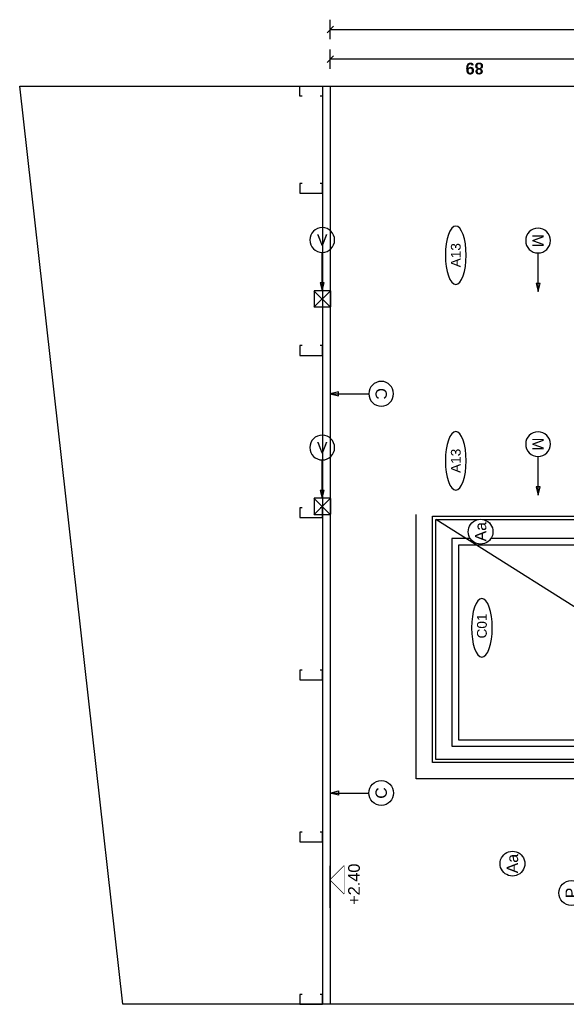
# Model space of a CAD drawing. Extents: x 1 to 126, y -14 to 17.
# Tile 31 of 131: x 36.79 to 38.48, y -1.06 to 1.98. Entities that reach past the tile are written whole.
import ezdxf
from ezdxf.enums import TextEntityAlignment as Align

# ---------------------------------------------------------------- set-up
doc = ezdxf.new("R2010")
doc.units = 0
doc.set_wipeout_variables(frame=1)
doc.header["$PDMODE"] = 3
for name, color, linetype in [('00 AC - YESO', 2, 'Continuous'), ('A-ALBA-1', 1, 'Continuous'), ('A-ANNO-PLANI @ 20', 1, 'Continuous'), ('A-ANNO-SIMB @ 20', 2, 'Continuous'), ('A-ANOT-COTA-PARC', 1, 'Continuous'), ('A-ANOT-NIVL @ 20', 2, 'Continuous'), ('A-ANOT-TTEC', 2, 'Continuous'), ('AE-MURO', 4, 'Continuous')]:
    doc.layers.add(name, color=color, linetype=linetype)
doc.layers.add('A-ALBA-4', color=2, linetype='Continuous', lineweight=25)
doc.styles.add('BIS-ANOT', font='swiss.ttf')
doc.styles.add('BIS-COTA', font='swissb.ttf')
doc.styles.add('BIS-TXT', font='swiss.ttf')
doc.styles.add('E5-100', font='micross.ttf')
doc.dimstyles.new('BIS-COTA-PARC', dxfattribs={"dimscale": 0, "dimtxt": 0.0018, "dimasz": 0.001, "dimexe": 0.0015, "dimexo": 0, "dimgap": 0.0005, "dimtad": 1, "dimdec": 0, "dimlfac": 100, "dimzin": 9, "dimdsep": 46, "dimtxsty": 'BIS-COTA', "dimblk": 'OBLIQUE', "dimcen": 2.5, "dimclrd": 256, "dimclre": 251, "dimclrt": 2, "dimadec": 1, "dimazin": 2, "dimtfac": 1, "dimtdec": 0, "dimtix": 1, "dimtmove": 2, "dimatfit": 3, "dimldrblk": 'DOT', "dimfxl": 0.0015, "dimfxlon": 1, "dimtolj": 1, "dimtzin": 0, "dimarcsym": 0})

# ---------------------------------------------------------------- blocks, each defined once
blk = doc.blocks.new('*U100')
at = {"color": 0}
for points in [[(0.86, 0), (0, 0), (0, 2.135), (0.86, 2.135)], [(0.81, 0), (0.05, 0), (0.05, 2.085), (0.81, 2.085)], [(0.8, 0), (0.06, 0), (0.06, 2.075), (0.8, 2.075)]]:
    blk.add_lwpolyline(points, close=True, dxfattribs=at)
at = {"color": 9, "linetype": 'ByBlock', "ltscale": 0.2}
for points in [[(0.06, 0.9), (0.8, 2.075)], [(0.06, 0.9), (0.8, 0)]]:
    blk.add_lwpolyline(points, dxfattribs=at)
at = {"color": 8}
blk.add_lwpolyline([(0.11, 0.9125, 1), (0.11, 0.8875), (0.235, 0.8875, 1), (0.235, 0.9125)], format="xyb", close=True, dxfattribs=at)
blk.add_arc((0.11, 0.9), 0.025, 30, 330, dxfattribs=at)
blk = doc.blocks.new('*U53')
blk.add_lwpolyline([(0, 0.00785), (0.00031, 0.0066), (-0.00031, 0.0066)], close=True)
blk.add_wipeout([(0, -0.00191), (0.0003, -0.00189), (0.00059, -0.00182), (0.00087, -0.0017), (0.00112, -0.00155), (0.00135, -0.00135), (0.00155, -0.00112), (0.0017, -0.00087), (0.00182, -0.00059), (0.00189, -0.0003), (0.00191, 0), (0.00189, 0.0003), (0.00182, 0.00059), (0.0017, 0.00087), (0.00155, 0.00112), (0.00135, 0.00135), (0.00112, 0.00155), (0.00087, 0.0017), (0.00059, 0.00182), (0.0003, 0.00189), (0, 0.00191), (-0.0003, 0.00189), (-0.00059, 0.00182), (-0.00087, 0.0017), (-0.00112, 0.00155), (-0.00135, 0.00135), (-0.00155, 0.00112), (-0.0017, 0.00087), (-0.00182, 0.00059), (-0.00189, 0.0003), (-0.00191, 0), (-0.00189, -0.0003), (-0.00182, -0.00059), (-0.0017, -0.00087), (-0.00155, -0.00112), (-0.00135, -0.00135), (-0.00112, -0.00155), (-0.00087, -0.0017), (-0.00059, -0.00182), (-0.0003, -0.00189)])
at = {"linetype": 'Continuous'}
blk.add_line((0, 0.00785), (0, 0.00191), dxfattribs=at)
blk.add_circle((0, 0), 0.00191)
at = {"color": 1, "linetype": 'Continuous', "style": 'E5-100'}
blk.add_attdef('LETRA', text='', height=0.00175, dxfattribs=at).set_placement((0, 0), align=Align.MIDDLE_CENTER)
blk = doc.blocks.new('*U59')
blk.add_lwpolyline([(0.00785, 0), (0.0066, -0.00031), (0.0066, 0.00031)], close=True)
blk.add_wipeout([(0, -0.00191), (0.0003, -0.00189), (0.00059, -0.00182), (0.00087, -0.0017), (0.00112, -0.00155), (0.00135, -0.00135), (0.00155, -0.00112), (0.0017, -0.00087), (0.00182, -0.00059), (0.00189, -0.0003), (0.00191, 0), (0.00189, 0.0003), (0.00182, 0.00059), (0.0017, 0.00087), (0.00155, 0.00112), (0.00135, 0.00135), (0.00112, 0.00155), (0.00087, 0.0017), (0.00059, 0.00182), (0.0003, 0.00189), (0, 0.00191), (-0.0003, 0.00189), (-0.00059, 0.00182), (-0.00087, 0.0017), (-0.00112, 0.00155), (-0.00135, 0.00135), (-0.00155, 0.00112), (-0.0017, 0.00087), (-0.00182, 0.00059), (-0.00189, 0.0003), (-0.00191, 0), (-0.00189, -0.0003), (-0.00182, -0.00059), (-0.0017, -0.00087), (-0.00155, -0.00112), (-0.00135, -0.00135), (-0.00112, -0.00155), (-0.00087, -0.0017), (-0.00059, -0.00182), (-0.0003, -0.00189)])
at = {"linetype": 'Continuous'}
blk.add_line((0.00785, 0), (0.00191, 0), dxfattribs=at)
blk.add_circle((0, 0), 0.00191)
at = {"color": 1, "linetype": 'Continuous', "style": 'E5-100'}
blk.add_attdef('LETRA', text='', height=0.00175, dxfattribs=at).set_placement((0, 0), align=Align.MIDDLE_CENTER)
blk = doc.blocks.new('CCA-PLANI1')
blk.add_wipeout([(0.225, 0), (0.2186, -0.0189), (0.2045, -0.0333), (0.1875, -0.0442), (0.1691, -0.0528), (0.15, -0.0596), (0.1305, -0.0652), (0.1108, -0.0696), (0.0908, -0.0732), (0.0708, -0.0759), (0.0506, -0.078), (0.0304, -0.0793), (0.0101, -0.0799), (-0.0101, -0.0799), (-0.0304, -0.0793), (-0.0506, -0.078), (-0.0708, -0.0759), (-0.0908, -0.0732), (-0.1108, -0.0696), (-0.1305, -0.0652), (-0.15, -0.0596), (-0.1691, -0.0528), (-0.1875, -0.0442), (-0.2045, -0.0333), (-0.2186, -0.0189), (-0.225, 0), (-0.2186, 0.0189), (-0.2045, 0.0333), (-0.1875, 0.0442), (-0.1691, 0.0528), (-0.15, 0.0596), (-0.1305, 0.0652), (-0.1108, 0.0696), (-0.0908, 0.0732), (-0.0708, 0.0759), (-0.0506, 0.078), (-0.0304, 0.0793), (-0.0101, 0.0799), (0.0101, 0.0799), (0.0304, 0.0793), (0.0506, 0.078), (0.0708, 0.0759), (0.0908, 0.0732), (0.1108, 0.0696), (0.1305, 0.0652), (0.15, 0.0596), (0.1691, 0.0528), (0.1875, 0.0442), (0.2045, 0.0333), (0.2186, 0.0189)])
blk.add_ellipse((0, 0), major_axis=(-0.225, 0), ratio=0.355556, start_param=-3.141592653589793, end_param=3.141592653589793)
at = {"color": 2, "style": 'E5-100'}
blk.add_attdef('TIPO', text='', height=0.075, rotation=360, dxfattribs=at).set_placement((0, 0), align=Align.MIDDLE_CENTER)
blk = doc.blocks.new('*U55')
blk.add_lwpolyline([(0, -0.00785), (-0.00031, -0.0066), (0.00031, -0.0066)], close=True)
blk.add_wipeout([(0, -0.00191), (0.0003, -0.00189), (0.00059, -0.00182), (0.00087, -0.0017), (0.00112, -0.00155), (0.00135, -0.00135), (0.00155, -0.00112), (0.0017, -0.00087), (0.00182, -0.00059), (0.00189, -0.0003), (0.00191, 0), (0.00189, 0.0003), (0.00182, 0.00059), (0.0017, 0.00087), (0.00155, 0.00112), (0.00135, 0.00135), (0.00112, 0.00155), (0.00087, 0.0017), (0.00059, 0.00182), (0.0003, 0.00189), (0, 0.00191), (-0.0003, 0.00189), (-0.00059, 0.00182), (-0.00087, 0.0017), (-0.00112, 0.00155), (-0.00135, 0.00135), (-0.00155, 0.00112), (-0.0017, 0.00087), (-0.00182, 0.00059), (-0.00189, 0.0003), (-0.00191, 0), (-0.00189, -0.0003), (-0.00182, -0.00059), (-0.0017, -0.00087), (-0.00155, -0.00112), (-0.00135, -0.00135), (-0.00112, -0.00155), (-0.00087, -0.0017), (-0.00059, -0.00182), (-0.0003, -0.00189)])
at = {"linetype": 'Continuous'}
blk.add_line((0, -0.00785), (0, -0.00191), dxfattribs=at)
blk.add_circle((0, 0), 0.00191)
at = {"color": 1, "linetype": 'Continuous', "style": 'E5-100'}
blk.add_attdef('LETRA', text='', height=0.00175, dxfattribs=at).set_placement((0, 0), align=Align.MIDDLE_CENTER)
blk = doc.blocks.new('_Oblique')
at = {"color": 0, "lineweight": -2}
blk.add_line((-0.5, -0.5), (0.5, 0.5), dxfattribs=at)
blk = doc.blocks.new('*D471')
at = {"layer": 'A-ANOT-COTA-PARC', "color": 251, "lineweight": -2, "transparency": 16777216}
for p, q in [((37.753, 1.8241), (37.753, 1.8841)), ((38.6431, 1.8241), (38.6431, 1.8841))]:
    blk.add_line(p, q, dxfattribs=at)
at = {"layer": 'A-ANOT-COTA-PARC', "lineweight": -2, "transparency": 16777216}
blk.add_line((38.6431, 1.8541), (37.753, 1.8541), dxfattribs=at)
at = {"layer": 'Defpoints', "color": 0, "transparency": 16777216}
for p in [(37.753, 1.8541), (37.753, 1.7041), (38.6431, 1.7041)]:
    blk.add_point(p, dxfattribs=at)
at = {"layer": 'A-ANOT-COTA-PARC', "lineweight": -2, "transparency": 16777216, "xscale": 0.02, "yscale": 0.02, "zscale": 0.02, "rotation": 180}
blk.add_blockref('_Oblique', (37.753, 1.8541), dxfattribs=at)
at = {"layer": 'A-ANOT-COTA-PARC', "lineweight": -2, "transparency": 16777216, "xscale": 0.02, "yscale": 0.02, "zscale": 0.02}
blk.add_blockref('_Oblique', (38.6431, 1.8541), dxfattribs=at)
at = {"layer": 'A-ANOT-COTA-PARC', "color": 2, "transparency": 16777216, "insert": (38.1981, 1.8255), "char_height": 0.036, "attachment_point": 5, "rotation": 180, "style": 'BIS-COTA'}
blk.add_mtext('\\A1;89', dxfattribs=at)
blk = doc.blocks.new('_Dot')
at = {"color": 0, "linetype": 'ByBlock', "lineweight": -2}
blk.add_line((-0.5, 0), (-1, 0), dxfattribs=at)
at = {"color": 0, "linetype": 'ByBlock', "const_width": 0.5}
blk.add_lwpolyline([(-0.25, 0, 1), (0.25, 0, 1)], format="xyb", close=True, dxfattribs=at)
blk = doc.blocks.new('*D472')
at = {"layer": 'A-ANOT-COTA-PARC', "color": 251, "lineweight": -2, "transparency": 16777216}
for p, q in [((37.753, 1.9159), (37.753, 1.9759)), ((40.1531, 1.9159), (40.1531, 1.9759))]:
    blk.add_line(p, q, dxfattribs=at)
at = {"layer": 'A-ANOT-COTA-PARC', "lineweight": -2, "transparency": 16777216}
blk.add_line((37.753, 1.9459), (40.1531, 1.9459), dxfattribs=at)
at = {"layer": 'Defpoints', "color": 0, "transparency": 16777216}
for p in [(40.1531, 1.9459), (37.753, 1.658), (40.1531, 1.643)]:
    blk.add_point(p, dxfattribs=at)
at = {"layer": 'A-ANOT-COTA-PARC', "lineweight": -2, "transparency": 16777216, "xscale": 0.02, "yscale": 0.02, "zscale": 0.02, "rotation": 180}
blk.add_blockref('_Oblique', (37.753, 1.9459), dxfattribs=at)
at = {"layer": 'A-ANOT-COTA-PARC', "lineweight": -2, "transparency": 16777216, "xscale": 0.02, "yscale": 0.02, "zscale": 0.02}
blk.add_blockref('_Oblique', (40.1531, 1.9459), dxfattribs=at)
at = {"layer": 'A-ANOT-COTA-PARC', "color": 2, "transparency": 16777216, "insert": (38.9531, 1.9174), "char_height": 0.036, "attachment_point": 5, "rotation": 180, "style": 'BIS-COTA'}
blk.add_mtext('\\A1;240', dxfattribs=at)
blk = doc.blocks.new('A-ANNO-NOM-2')
blk.add_wipeout([(0, -0.00191), (0.0003, -0.00189), (0.00059, -0.00182), (0.00087, -0.0017), (0.00112, -0.00155), (0.00135, -0.00135), (0.00155, -0.00112), (0.0017, -0.00087), (0.00182, -0.00059), (0.00189, -0.0003), (0.00191, 0), (0.00189, 0.0003), (0.00182, 0.00059), (0.0017, 0.00087), (0.00155, 0.00112), (0.00135, 0.00135), (0.00112, 0.00155), (0.00087, 0.0017), (0.00059, 0.00182), (0.0003, 0.00189), (0, 0.00191), (-0.0003, 0.00189), (-0.00059, 0.00182), (-0.00087, 0.0017), (-0.00112, 0.00155), (-0.00135, 0.00135), (-0.00155, 0.00112), (-0.0017, 0.00087), (-0.00182, 0.00059), (-0.00189, 0.0003), (-0.00191, 0), (-0.00189, -0.0003), (-0.00182, -0.00059), (-0.0017, -0.00087), (-0.00155, -0.00112), (-0.00135, -0.00135), (-0.00112, -0.00155), (-0.00087, -0.0017), (-0.00059, -0.00182), (-0.0003, -0.00189)])
blk.add_lwpolyline([(0, -0.00191), (0.0003, -0.00189), (0.00059, -0.00182), (0.00087, -0.0017), (0.00112, -0.00155), (0.00135, -0.00135), (0.00155, -0.00112), (0.0017, -0.00087), (0.00182, -0.00059), (0.00189, -0.0003), (0.00191, 0), (0.00189, 0.0003), (0.00182, 0.00059), (0.0017, 0.00087), (0.00155, 0.00112), (0.00135, 0.00135), (0.00112, 0.00155), (0.00087, 0.0017), (0.00059, 0.00182), (0.0003, 0.00189), (0, 0.00191), (-0.0003, 0.00189), (-0.00059, 0.00182), (-0.00087, 0.0017), (-0.00112, 0.00155), (-0.00135, 0.00135), (-0.00155, 0.00112), (-0.0017, 0.00087), (-0.00182, 0.00059), (-0.00189, 0.0003), (-0.00191, 0), (-0.00189, -0.0003), (-0.00182, -0.00059), (-0.0017, -0.00087), (-0.00155, -0.00112), (-0.00135, -0.00135), (-0.00112, -0.00155), (-0.00087, -0.0017), (-0.00059, -0.00182), (-0.0003, -0.00189)], close=True)
at = {"color": 1, "linetype": 'Continuous', "style": 'E5-100'}
blk.add_attdef('LETRA', text='', height=0.00175, dxfattribs=at).set_placement((0, 0), align=Align.MIDDLE_CENTER)
blk = doc.blocks.new('nivel altimetrico')
at = {"color": 0, "linetype": 'Continuous'}
blk.add_line((-0.0043, 0), (0.00215, 0), dxfattribs=at)
at = {"color": 0, "linetype": 'Continuous', "ltscale": 5}
blk.add_lwpolyline([(-0.00215, 0.00215), (0.00215, 0.00215), (0, 0), (-0.00215, 0.00215)], dxfattribs=at)
blk.add_wipeout([(0, 0), (0.00215, 0.00215), (-0.00215, 0.00215)])

msp = doc.modelspace()

# ---------------------------------------------------------------- linework, layer by layer
at = {"color": 6, "ltscale": 0.01}
for points in [[(37.6657, 1.7405), (37.6586, 1.7405), (37.6586, 1.7705), (37.7286, 1.7705), (37.7286, 1.7405), (37.7214, 1.7405)], [(37.6657, 1.471), (37.6586, 1.471), (37.6586, 1.441), (37.7286, 1.441), (37.7286, 1.471), (37.7214, 1.471)], [(37.6657, 0.971), (37.6586, 0.971), (37.6586, 0.941), (37.7286, 0.941), (37.7286, 0.971), (37.7214, 0.971)], [(37.6657, 0.471), (37.6586, 0.471), (37.6586, 0.441), (37.7286, 0.441), (37.7286, 0.471), (37.7214, 0.471)], [(37.6657, -0.029), (37.6586, -0.029), (37.6586, -0.059), (37.7286, -0.059), (37.7286, -0.029), (37.7214, -0.029)], [(37.6657, -0.529), (37.6586, -0.529), (37.6586, -0.559), (37.7286, -0.559), (37.7286, -0.529), (37.7214, -0.529)], [(37.6657, -1.029), (37.6586, -1.029), (37.6586, -1.059), (37.7286, -1.059), (37.7286, -1.029), (37.7214, -1.029)]]:
    msp.add_lwpolyline(points, dxfattribs=at)

# ---------------------------------------------------------------- block references
at = {"layer": 'A-ALBA-1', "rotation": 90.00000041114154}
msp.add_blockref('*U100', (40.1531, -0.3645), dxfattribs=at)
at = {"layer": 'A-ANNO-SIMB @ 20', "linetype": 'Continuous'}
ref = msp.add_blockref('*U53', (37.9099, 0.8226), dxfattribs=dict(at, xscale=-20, yscale=20, zscale=20, rotation=89.99999999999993))
ref.add_attrib('LETRA', 'C', dxfattribs={"layer": '0', "color": 1, "linetype": 'Continuous', "height": 0.035, "rotation": 270, "style": 'E5-100'}).set_placement((37.9099, 0.8226), align=Align.MIDDLE_CENTER)

# ---------------------------------------------------------------- dimensions: what is measured, and where the dimension line sits
at = {"layer": 'A-ANOT-COTA-PARC'}
for base, p1, p2, picture, middle in [((40.1531, 1.9459), (37.753, 1.658), (40.1531, 1.643), '*D472', (38.9531, 1.9174)), ((37.753, 1.8541), (38.6431, 1.7041), (37.753, 1.7041), '*D471', (38.1981, 1.8255))]:
    dim = msp.add_linear_dim(base=base, p1=p1, p2=p2, angle=180, dimstyle='BIS-COTA-PARC', override={"dimscale": 0, "dimtix": 1, "dimtofl": 1, "dimtmove": 2, "dimatfit": 3}, dxfattribs=at)
    dim.commit()
    dim.dimension.update_dxf_attribs({"geometry": picture, "text_midpoint": middle})

# ---------------------------------------------------------------- wipeouts: each hides what was drawn before it
msp.add_wipeout([(40.1531, 1.0905), (37.7531, 1.0905), (37.7531, 1.1405), (40.1531, 1.1405)]).dxf.layer = 'A-ALBA-1'

# ---------------------------------------------------------------- next in the draw order: linework, layer by layer
at = {"layer": 'AE-MURO'}
for p, q in [((37.7531, 1.0899), (37.7025, 1.1405)), ((37.7025, 1.0899), (37.7531, 1.1405))]:
    msp.add_line(p, q, dxfattribs=at)
msp.add_lwpolyline([(37.7531, 1.0905), (37.7531, 1.1405), (37.7031, 1.1405), (37.7031, 1.0905)], close=True, dxfattribs=at)

# ---------------------------------------------------------------- next in the draw order: block references
at = {"layer": 'A-ANNO-PLANI @ 20'}
ref = msp.add_blockref('CCA-PLANI1', (38.2206, 0.1011), dxfattribs=dict(at, xscale=-0.400175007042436, yscale=0.400175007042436, zscale=0.400175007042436, rotation=89.99999999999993))
ref.add_attrib('TIPO', 'C01', dxfattribs={"layer": '0', "color": 2, "height": 0.03001, "rotation": 90, "style": 'E5-100'}).set_placement((38.2206, 0.1068), align=Align.MIDDLE_CENTER)
at = {"layer": 'A-ANNO-SIMB @ 20', "linetype": 'Continuous'}
ref = msp.add_blockref('*U59', (38.3938, 1.2949), dxfattribs=dict(at, xscale=-20, yscale=20, zscale=20, rotation=89.99999999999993))
ref.add_attrib('LETRA', 'M', dxfattribs={"layer": '0', "color": 1, "linetype": 'Continuous', "height": 0.035, "rotation": 270, "style": 'E5-100'}).set_placement((38.3938, 1.2949), align=Align.MIDDLE_CENTER)

# ---------------------------------------------------------------- next in the draw order: wipeouts: each hides what was drawn before it
msp.add_wipeout([(40.1531, 0.4505), (37.7531, 0.4505), (37.7531, 0.5005), (40.1531, 0.5005)]).dxf.layer = 'A-ALBA-1'

# ---------------------------------------------------------------- next in the draw order: linework, layer by layer
at = {"layer": 'A-ALBA-1'}
for points in [[(38.953, -0.2639), (38.953, 0.3761), (38.1281, 0.3761), (38.1281, -0.2639)], [(38.933, -0.2439), (38.933, 0.3561), (38.1481, 0.3561), (38.1481, -0.2439)]]:
    msp.add_lwpolyline(points, close=True, dxfattribs=at)
at = {"layer": 'AE-MURO'}
for p, q in [((37.7531, 0.4499), (37.7025, 0.5005)), ((37.7025, 0.4499), (37.7531, 0.5005))]:
    msp.add_line(p, q, dxfattribs=at)
msp.add_lwpolyline([(37.7531, 0.4505), (37.7531, 0.5005), (37.7031, 0.5005), (37.7031, 0.4505)], close=True, dxfattribs=at)

# ---------------------------------------------------------------- next in the draw order: block references
at = {"layer": 'A-ANNO-SIMB @ 20', "linetype": 'Continuous'}
ref = msp.add_blockref('*U59', (38.3938, 0.6674), dxfattribs=dict(at, xscale=-20, yscale=20, zscale=20, rotation=89.99999999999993))
ref.add_attrib('LETRA', 'M', dxfattribs={"layer": '0', "color": 1, "linetype": 'Continuous', "height": 0.035, "rotation": 270, "style": 'E5-100'}).set_placement((38.3938, 0.6674), align=Align.MIDDLE_CENTER)

# ---------------------------------------------------------------- next in the draw order: linework, layer by layer
at = {"layer": 'A-ALBA-4'}
msp.add_lwpolyline([(40.1531, -1.0445), (38.6531, -1.0445), (38.6531, -1.0595), (37.113, -1.0595), (36.7948, 1.7705), (38.6531, 1.7705), (38.6531, 1.7555), (40.1531, 1.7555)], close=True, dxfattribs=at)

# ---------------------------------------------------------------- next in the draw order: block references
at = {"layer": 'A-ANNO-PLANI @ 20'}
ref = msp.add_blockref('CCA-PLANI1', (38.14, 1.2498), dxfattribs=dict(at, xscale=-0.400175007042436, yscale=0.400175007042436, zscale=0.400175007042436, rotation=269.9999999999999))
ref.add_attrib('TIPO', 'A13', dxfattribs={"layer": '0', "color": 2, "height": 0.03001, "rotation": 90, "style": 'E5-100'}).set_placement((38.14, 1.2498), align=Align.MIDDLE_CENTER)
ref = msp.add_blockref('CCA-PLANI1', (38.14, 0.616), dxfattribs=dict(at, xscale=-0.400175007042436, yscale=0.400175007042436, zscale=0.400175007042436, rotation=269.9999999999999))
ref.add_attrib('TIPO', 'A13', dxfattribs={"layer": '0', "color": 2, "height": 0.03001, "rotation": 90, "style": 'E5-100'}).set_placement((38.14, 0.616), align=Align.MIDDLE_CENTER)
at = {"layer": 'A-ANNO-SIMB @ 20', "linetype": 'Continuous'}
ref = msp.add_blockref('*U55', (37.7281, 1.2968), dxfattribs=dict(at, xscale=-20, yscale=20, zscale=20, rotation=359.9999999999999))
ref.add_attrib('LETRA', 'V', dxfattribs={"layer": '0', "color": 1, "linetype": 'Continuous', "height": 0.035, "rotation": 360, "style": 'E5-100'}).set_placement((37.7281, 1.2968), align=Align.MIDDLE_CENTER)
ref = msp.add_blockref('*U55', (37.7281, 0.6568), dxfattribs=dict(at, xscale=-20, yscale=20, zscale=20, rotation=359.9999999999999))
ref.add_attrib('LETRA', 'V', dxfattribs={"layer": '0', "color": 1, "linetype": 'Continuous', "height": 0.035, "rotation": 360, "style": 'E5-100'}).set_placement((37.7281, 0.6568), align=Align.MIDDLE_CENTER)
ref = msp.add_blockref('A-ANNO-NOM-2', (38.2166, 0.3974), dxfattribs=dict(at, xscale=-20, yscale=20, zscale=20, rotation=89.99999999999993))
ref.add_attrib('LETRA', 'Aa', dxfattribs={"layer": '0', "color": 1, "linetype": 'Continuous', "height": 0.035, "rotation": 90, "style": 'BIS-ANOT'}).set_placement((38.2166, 0.3974), align=Align.MIDDLE_CENTER)
at = {"layer": 'A-ANNO-SIMB @ 20', "linetype": 'Continuous', "xscale": 20, "yscale": 20, "zscale": 20, "rotation": 89.99999999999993}
for name, p, values in [('*U53', (37.9099, -0.4081), {'LETRA': 'C'}), ('*U55', (38.4962, -0.7162), {'LETRA': 'P'})]:
    msp.add_blockref(name, p, dxfattribs=at).add_auto_attribs(values)
at = {"layer": 'A-ANNO-SIMB @ 20', "linetype": 'Continuous'}
ref = msp.add_blockref('A-ANNO-NOM-2', (38.3148, -0.6258), dxfattribs=dict(at, xscale=-20, yscale=20, zscale=20, rotation=89.99999999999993))
ref.add_attrib('LETRA', 'Aa', dxfattribs={"layer": '0', "color": 1, "linetype": 'Continuous', "height": 0.035, "rotation": 90, "style": 'BIS-ANOT'}).set_placement((38.3148, -0.6258), align=Align.MIDDLE_CENTER)
at = {"layer": 'A-ANOT-NIVL @ 20', "xscale": -20, "yscale": 20, "zscale": 20, "rotation": 269.9999999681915}
msp.add_blockref('nivel altimetrico', (37.753, -0.676), dxfattribs=at)

# ---------------------------------------------------------------- next in the draw order: linework, layer by layer
at = {"layer": '00 AC - YESO'}
for p, q in [((37.7286, 1.7705), (37.7286, -1.059)), ((37.753, 1.7705), (37.753, -1.0595))]:
    msp.add_line(p, q, dxfattribs=at)

# ---------------------------------------------------------------- next in the draw order: texts
at = {"layer": 'A-ANOT-TTEC', "insert": (37.8445, -0.753), "char_height": 0.036, "attachment_point": 7, "rotation": 90, "style": 'BIS-TXT'}
msp.add_mtext_dynamic_manual_height_columns('+2.40', width=0.605992, gutter_width=0.025, heights=[0], dxfattribs=at)

doc.saveas('drawing.dxf')
